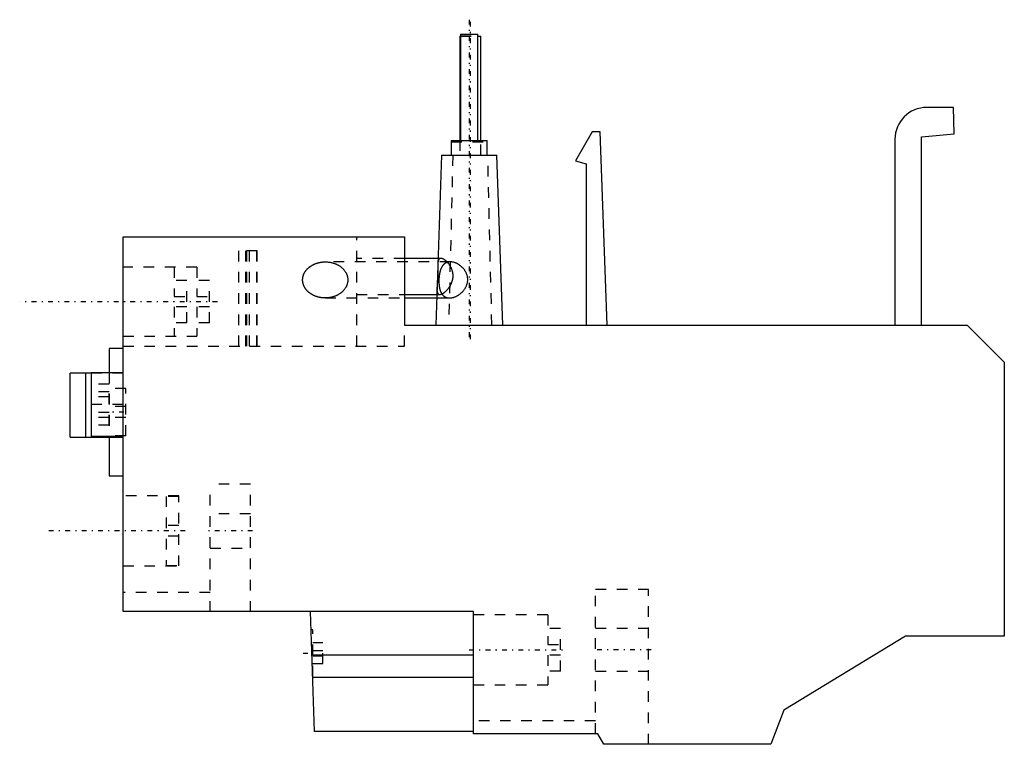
# Model space of a CAD drawing. Extents: x -92.7 to 0, y -10.2 to 58.1.
import ezdxf

# ---------------------------------------------------------------- set-up
doc = ezdxf.new("R2010")
doc.units = 0
doc.linetypes.add('CENTER', pattern=[1.5, 0.45, -0.5, 0.05, -0.5])
doc.linetypes.add('DASHED', pattern=[2, 1, -1])
for name, color, linetype in [('AM_0', 7, 'CONTINUOUS'), ('AM_3', 7, 'DASHED'), ('AM_7', 7, 'CENTER')]:
    doc.layers.add(name, color=color, linetype=linetype)

msp = doc.modelspace()

# ---------------------------------------------------------------- linework, layer by layer
at = {"layer": 'AM_0', "color": 7, "linetype": 'CONTINUOUS'}
for p, q in [((-51.215, 56.697), (-51.215, 46.697)), ((-51.215, 56.697), (-49.585, 56.697)), ((-49.585, 46.697), (-49.585, 56.697)), ((-51.3, 56.5), (-51.3, 46.697)), ((-51.3, 56.5), (-51.216, 56.5)), ((-49.585, 56.5), (-49.3, 56.5)), ((-49.3, 46.697), (-49.3, 56.5)), ((-4.801, 49.8), (-7.301, 49.8)), ((-4.714, 47.3), (-4.801, 49.8)), ((-38.824, 47.497), (-40.4, 44.768)), ((-38.052, 47.497), (-38.824, 47.497)), ((-37.417, 29.3), (-38.052, 47.497)), ((-7.801, 47.03), (-4.714, 47.3)), ((-52.1, 46.697), (-52.1, 45.3)), ((-52.1, 46.697), (-48.7, 46.697)), ((-48.7, 45.3), (-48.7, 46.697)), ((-10.301, 46.8), (-10.301, 29.3)), ((-7.801, 29.3), (-7.801, 47.03)), ((-53.002, 45.3), (-53.56, 29.3)), ((-53.002, 45.3), (-47.798, 45.3)), ((-47.24, 29.3), (-47.798, 45.3)), ((-40.4, 44.768), (-39.4, 44.5)), ((-39.4, 44.5), (-39.4, 29.3)), ((-83, 37.6), (-56.5, 37.6)), ((-83, 2.3), (-83, 37.6)), ((-56.5, 37.6), (-56.5, 29.3)), ((-53.341, 35.58), (-56.5, 35.58)), ((-56.5, 32.18), (-53.46, 32.18)), ((-56.5, 31.85), (-53.471, 31.85)), ((-56.5, 29.3), (-3.5, 29.3)), ((-3.5, 29.3), (0, 25.8)), ((-83, 27.1), (-84.3, 27.1)), ((-84.3, 27.1), (-84.3, 24.803)), ((0, 25.8), (0, 0)), ((-88, 18.75), (-88, 24.75)), ((-86, 24.75), (-88, 24.75)), ((-86.5, 18.75), (-86.5, 24.75)), ((-83, 24.8), (-86, 24.8)), ((-86, 24.8), (-86, 18.8)), ((-88, 18.75), (-83, 18.75)), ((-83, 18.8), (-86, 18.8)), ((-84.3, 18.749), (-84.3, 15.1)), ((-84.3, 15.1), (-83, 15.1)), ((-50, 2.3), (-83, 2.3)), ((-65.395, 2.3), (-65, -9)), ((-50, -9.2), (-50, 2.3)), ((-9.3, 0), (-20.771, -6.997)), ((0, 0), (-9.3, 0)), ((-50, -1.788), (-65.252, -1.788)), ((-50, -3.92), (-65.177, -3.92)), ((-20.771, -6.997), (-22, -10.2)), ((-50, -9), (-65, -9)), ((-38.3, -9.2), (-50, -9.2)), ((-37.723, -10.2), (-38.3, -9.2)), ((-22, -10.2), (-37.723, -10.2))]:
    msp.add_line(p, q, dxfattribs=at)
for points in [[(-53.36, 35.031), (-53.361, 35.007), (-53.362, 34.956), (-53.362, 34.904), (-53.362, 34.876), (-53.362, 34.849), (-53.362, 34.792), (-53.361, 34.734), (-53.359, 34.674), (-53.358, 34.612), (-53.357, 34.549), (-53.356, 34.517), (-53.355, 34.485), (-53.354, 34.419), (-53.353, 34.353), (-53.353, 34.286), (-53.353, 34.218), (-53.353, 34.15), (-53.353, 34.116), (-53.354, 34.083), (-53.355, 34.015), (-53.357, 33.947), (-53.358, 33.914)], [(-53.358, 33.914), (-53.359, 33.879), (-53.362, 33.81), (-53.366, 33.741), (-53.367, 33.706), (-53.37, 33.671), (-53.374, 33.602), (-53.379, 33.533), (-53.384, 33.464), (-53.39, 33.396), (-53.396, 33.329), (-53.399, 33.296), (-53.402, 33.264), (-53.408, 33.199), (-53.413, 33.136), (-53.419, 33.074), (-53.424, 33.014), (-53.428, 32.955), (-53.43, 32.927), (-53.432, 32.899), (-53.436, 32.844), (-53.438, 32.792), (-53.439, 32.766)]]:
    msp.add_lwpolyline(points, dxfattribs=at)
msp.add_arc((-7.301, 46.8), 3, 90, 180, dxfattribs=at)
at = {"layer": 'AM_3', "color": 6, "linetype": 'DASHED'}
for p, q in [((-51.216, 56.5), (-49.585, 56.5)), ((-51.215, 56.55), (-49.585, 56.55)), ((-52.1, 46.55), (-48.7, 46.55)), ((-51.3, 46.697), (-51.3, 45.3)), ((-51.215, 46.697), (-51.215, 46.55)), ((-49.585, 46.55), (-49.585, 46.697)), ((-49.3, 45.3), (-49.3, 46.697)), ((-51.95, 45.3), (-52.33, 29.3)), ((-48.27, 29.3), (-48.65, 45.3)), ((-61, 27.3), (-61, 37.6)), ((-70.372, 36.3), (-72.1, 36.3)), ((-72.1, 27.3), (-72.1, 36.3)), ((-71.456, 27.3), (-71.456, 36.3)), ((-71.378, 36.3), (-71.378, 27.3)), ((-71.1, 27.3), (-71.1, 36.3)), ((-70.449, 36.3), (-70.449, 27.3)), ((-70.372, 27.3), (-70.372, 36.3)), ((-52.177, 35.25), (-63.962, 35.25)), ((-56.5, 35.58), (-61, 35.58)), ((-53.065, 35.58), (-53.341, 35.58)), ((-76.072, 34.75), (-83, 34.75)), ((-78.192, 34.75), (-78.192, 32)), ((-76.072, 34.75), (-76.072, 32)), ((-76.992, 33.5), (-78.192, 33.5)), ((-76.992, 29.5), (-76.992, 33.5)), ((-74.872, 33.5), (-76.072, 33.5)), ((-74.872, 29.5), (-74.872, 33.5)), ((-78.192, 32), (-76.992, 32)), ((-76.072, 32), (-74.872, 32)), ((-63.962, 31.85), (-56.5, 31.85)), ((-61, 32.18), (-56.5, 32.18)), ((-53.471, 31.85), (-52.248, 31.85)), ((-53.46, 32.18), (-53.173, 32.18)), ((-78.192, 31), (-78.192, 28.25)), ((-76.992, 31), (-78.192, 31)), ((-76.072, 31), (-76.072, 28.25)), ((-74.872, 31), (-76.072, 31)), ((-76.992, 29.5), (-78.192, 29.5)), ((-74.872, 29.5), (-76.072, 29.5)), ((-56.5, 27.3), (-56.5, 29.3)), ((-83, 28.25), (-76.072, 28.25)), ((-83, 27.3), (-71.378, 27.3)), ((-71.1, 27.3), (-56.5, 27.3)), ((-83, 24.75), (-86, 24.75)), ((-84.3, 24.803), (-84.3, 18.749)), ((-84.31, 23.745), (-86, 23.745)), ((-84.31, 19.855), (-84.31, 23.745)), ((-82.753, 23.335), (-84.3, 23.335)), ((-82.753, 18.865), (-82.753, 23.335)), ((-84.31, 23.016), (-86, 23.016)), ((-84.31, 22.528), (-86, 22.528)), ((-83, 21.8), (-86, 21.8)), ((-82.753, 21.615), (-84.3, 21.615)), ((-84.31, 21.072), (-86, 21.072)), ((-84.31, 20.584), (-86, 20.584)), ((-82.753, 20.585), (-84.3, 20.585)), ((-84.31, 19.855), (-86, 19.855)), ((-82.753, 18.865), (-84.3, 18.865)), ((-71, 14.3), (-74.8, 14.3)), ((-74.8, 2.3), (-74.8, 14.3)), ((-71, 2.3), (-71, 14.3)), ((-77.75, 13.2), (-83, 13.2)), ((-78.95, 13.162), (-78.95, 6.638)), ((-77.75, 13.162), (-78.95, 13.162)), ((-77.75, 6.6), (-77.75, 13.2)), ((-71, 11.527), (-74.8, 11.527)), ((-77.75, 10.4), (-78.95, 10.4)), ((-77.75, 9.4), (-78.95, 9.4)), ((-74.8, 8.273), (-71, 8.273)), ((-83, 6.6), (-77.75, 6.6)), ((-78.95, 6.638), (-77.75, 6.638)), ((-74.8, 4.1), (-83, 4.1)), ((-33.5, 4.4), (-38.5, 4.4)), ((-38.5, -9.2), (-38.5, 4.4)), ((-33.5, -10.2), (-33.5, 4.4)), ((-43, 2), (-50, 2)), ((-43, 2), (-43, -0.8)), ((-65.141, 0.6), (-65.335, 0.6)), ((-65.141, -3.8), (-65.141, 0.6)), ((-41.8, 0.7), (-43, 0.7)), ((-41.8, -3.3), (-41.8, 0.7)), ((-33.5, 0.7), (-38.5, 0.7)), ((-65.141, -0.6), (-64.191, -0.6)), ((-64.191, -2.6), (-64.191, -0.6)), ((-43, -0.8), (-41.8, -0.8)), ((-65.141, -1.35), (-64.191, -1.35)), ((-65.141, -1.85), (-64.191, -1.85)), ((-43, -1.8), (-43, -4.6)), ((-41.8, -1.8), (-43, -1.8)), ((-65.141, -2.6), (-64.191, -2.6)), ((-41.8, -3.3), (-43, -3.3)), ((-38.5, -3.3), (-33.5, -3.3)), ((-65.182, -3.8), (-65.141, -3.8)), ((-50, -3.919), (-65.177, -3.919)), ((-50, -4.6), (-43, -4.6)), ((-38.5, -8), (-50, -8))]:
    msp.add_line(p, q, dxfattribs=at)
for points in [[(-66.091, 33.55), (-66.091, 33.562), (-66.091, 33.587), (-66.09, 33.612), (-66.089, 33.624), (-66.088, 33.637), (-66.087, 33.661), (-66.084, 33.686), (-66.082, 33.71), (-66.078, 33.735), (-66.075, 33.76), (-66.073, 33.772), (-66.071, 33.784), (-66.066, 33.809), (-66.061, 33.833), (-66.056, 33.857), (-66.05, 33.882), (-66.044, 33.906), (-66.041, 33.918), (-66.037, 33.93), (-66.03, 33.954), (-66.023, 33.978), (-66.019, 33.99), (-66.015, 34.002), (-66.006, 34.026), (-65.997, 34.049), (-65.993, 34.061), (-65.988, 34.073), (-65.978, 34.096), (-65.968, 34.12), (-65.957, 34.143), (-65.946, 34.166), (-65.935, 34.189), (-65.929, 34.201), (-65.923, 34.212), (-65.911, 34.235), (-65.898, 34.257), (-65.885, 34.28), (-65.872, 34.302), (-65.858, 34.324), (-65.851, 34.335), (-65.843, 34.346), (-65.829, 34.368), (-65.814, 34.389), (-65.798, 34.411), (-65.782, 34.432), (-65.766, 34.453), (-65.758, 34.463), (-65.749, 34.474), (-65.732, 34.494), (-65.715, 34.515), (-65.697, 34.535), (-65.679, 34.555), (-65.661, 34.575), (-65.651, 34.585), (-65.642, 34.595), (-65.623, 34.614), (-65.603, 34.633), (-65.583, 34.652), (-65.563, 34.671), (-65.542, 34.689), (-65.532, 34.699), (-65.521, 34.708), (-65.5, 34.726), (-65.479, 34.743), (-65.468, 34.752), (-65.457, 34.761), (-65.434, 34.778), (-65.412, 34.795), (-65.401, 34.803), (-65.389, 34.812), (-65.366, 34.828), (-65.343, 34.844), (-65.319, 34.86), (-65.295, 34.876), (-65.271, 34.891), (-65.258, 34.899), (-65.246, 34.906), (-65.221, 34.921), (-65.196, 34.935), (-65.171, 34.95), (-65.145, 34.963), (-65.119, 34.977), (-65.106, 34.984), (-65.093, 34.99), (-65.067, 35.003), (-65.04, 35.016), (-65.013, 35.028), (-64.986, 35.04), (-64.959, 35.052), (-64.945, 35.058), (-64.932, 35.064), (-64.904, 35.075), (-64.876, 35.085), (-64.848, 35.096), (-64.82, 35.106), (-64.791, 35.116), (-64.777, 35.121), (-64.763, 35.125), (-64.734, 35.134), (-64.705, 35.143), (-64.676, 35.152), (-64.647, 35.16), (-64.617, 35.168), (-64.603, 35.171), (-64.588, 35.175), (-64.558, 35.182), (-64.528, 35.189), (-64.513, 35.192), (-64.498, 35.195), (-64.468, 35.201), (-64.438, 35.207), (-64.423, 35.21), (-64.408, 35.212), (-64.378, 35.217), (-64.347, 35.222), (-64.317, 35.226), (-64.286, 35.23), (-64.256, 35.234), (-64.24, 35.235), (-64.225, 35.237), (-64.194, 35.24), (-64.163, 35.242), (-64.055, 35.248), (-63.962, 35.25)], [(-63.962, 35.25), (-63.932, 35.25), (-63.87, 35.248), (-63.808, 35.246), (-63.777, 35.244), (-63.746, 35.241), (-63.685, 35.235), (-63.623, 35.228), (-63.562, 35.22), (-63.502, 35.21), (-63.441, 35.198), (-63.412, 35.192), (-63.382, 35.186), (-63.322, 35.171), (-63.264, 35.156), (-63.205, 35.139), (-63.148, 35.121), (-63.091, 35.101), (-63.063, 35.091), (-63.035, 35.08), (-62.98, 35.058), (-62.925, 35.034), (-62.898, 35.022), (-62.871, 35.01), (-62.819, 34.984), (-62.767, 34.957), (-62.742, 34.943), (-62.716, 34.928), (-62.667, 34.899), (-62.618, 34.868), (-62.571, 34.836), (-62.524, 34.803), (-62.479, 34.769), (-62.457, 34.752), (-62.436, 34.734), (-62.393, 34.699), (-62.352, 34.662), (-62.312, 34.624), (-62.274, 34.585), (-62.237, 34.545), (-62.219, 34.525), (-62.201, 34.505), (-62.167, 34.463), (-62.135, 34.421), (-62.104, 34.378), (-62.074, 34.335), (-62.047, 34.291), (-62.033, 34.268), (-62.02, 34.246), (-61.996, 34.201), (-61.973, 34.155), (-61.952, 34.108), (-61.932, 34.061), (-61.915, 34.014), (-61.906, 33.99), (-61.899, 33.966), (-61.884, 33.918), (-61.872, 33.87), (-61.861, 33.821), (-61.852, 33.772), (-61.845, 33.723), (-61.842, 33.698), (-61.839, 33.674), (-61.836, 33.624), (-61.834, 33.575), (-61.834, 33.55), (-61.834, 33.525), (-61.836, 33.476), (-61.839, 33.426), (-61.842, 33.402), (-61.845, 33.377), (-61.852, 33.328), (-61.861, 33.279), (-61.872, 33.23), (-61.884, 33.182), (-61.899, 33.134), (-61.906, 33.11), (-61.915, 33.086), (-61.932, 33.039), (-61.952, 32.992), (-61.973, 32.945), (-61.996, 32.899), (-62.02, 32.854), (-62.033, 32.832), (-62.047, 32.809), (-62.074, 32.765), (-62.104, 32.722), (-62.135, 32.679), (-62.167, 32.637), (-62.201, 32.595), (-62.219, 32.575), (-62.237, 32.555), (-62.274, 32.515), (-62.312, 32.476), (-62.352, 32.438), (-62.393, 32.401), (-62.436, 32.366), (-62.457, 32.348), (-62.479, 32.331), (-62.524, 32.297), (-62.571, 32.264), (-62.618, 32.232), (-62.667, 32.201), (-62.716, 32.172), (-62.742, 32.157), (-62.767, 32.143), (-62.819, 32.116), (-62.871, 32.09), (-62.898, 32.078), (-62.925, 32.066), (-62.98, 32.042), (-63.035, 32.02), (-63.063, 32.009), (-63.091, 31.999), (-63.148, 31.979), (-63.205, 31.961), (-63.264, 31.944), (-63.322, 31.929), (-63.382, 31.914), (-63.412, 31.908), (-63.441, 31.902), (-63.502, 31.89), (-63.562, 31.88), (-63.623, 31.872), (-63.685, 31.865), (-63.746, 31.859), (-63.777, 31.856), (-63.808, 31.854), (-63.87, 31.852), (-63.932, 31.85), (-63.962, 31.85)], [(-53.065, 35.58), (-53.081, 35.58), (-53.113, 35.576), (-53.142, 35.569), (-53.156, 35.564), (-53.17, 35.558), (-53.196, 35.543), (-53.22, 35.525), (-53.242, 35.503), (-53.262, 35.478), (-53.28, 35.449), (-53.288, 35.433), (-53.295, 35.416), (-53.309, 35.381), (-53.321, 35.342), (-53.331, 35.3), (-53.34, 35.256), (-53.347, 35.21), (-53.35, 35.186), (-53.352, 35.161), (-53.356, 35.111), (-53.359, 35.058), (-53.36, 35.031)], [(-52.177, 35.25), (-52.186, 35.25), (-52.205, 35.25), (-52.225, 35.249), (-52.234, 35.248), (-52.244, 35.248), (-52.262, 35.247), (-52.281, 35.245), (-52.3, 35.243), (-52.319, 35.24), (-52.337, 35.237), (-52.347, 35.236), (-52.356, 35.234), (-52.374, 35.231), (-52.393, 35.227), (-52.411, 35.223), (-52.429, 35.218), (-52.446, 35.213), (-52.455, 35.21), (-52.464, 35.208), (-52.482, 35.202), (-52.499, 35.196), (-52.508, 35.193), (-52.516, 35.19), (-52.533, 35.183), (-52.55, 35.176), (-52.559, 35.172), (-52.567, 35.168), (-52.583, 35.16), (-52.6, 35.152), (-52.616, 35.144), (-52.632, 35.135), (-52.647, 35.126), (-52.655, 35.121), (-52.663, 35.116), (-52.678, 35.106), (-52.693, 35.096), (-52.708, 35.086), (-52.722, 35.075), (-52.737, 35.064), (-52.744, 35.058), (-52.751, 35.052), (-52.765, 35.041), (-52.778, 35.029), (-52.792, 35.016), (-52.805, 35.004), (-52.818, 34.991), (-52.824, 34.984), (-52.831, 34.978), (-52.843, 34.964), (-52.855, 34.951), (-52.867, 34.937), (-52.879, 34.923), (-52.891, 34.909), (-52.896, 34.901), (-52.902, 34.894), (-52.913, 34.879), (-52.924, 34.864), (-52.935, 34.849), (-52.945, 34.834), (-52.955, 34.818), (-52.96, 34.81), (-52.965, 34.803), (-52.974, 34.787), (-52.984, 34.771), (-52.988, 34.763), (-52.993, 34.754), (-53.002, 34.738), (-53.011, 34.721), (-53.015, 34.713), (-53.02, 34.704), (-53.028, 34.687), (-53.037, 34.669), (-53.045, 34.651), (-53.053, 34.633), (-53.061, 34.615), (-53.065, 34.605), (-53.069, 34.596), (-53.077, 34.577), (-53.084, 34.558), (-53.091, 34.538), (-53.099, 34.518), (-53.106, 34.498), (-53.109, 34.488), (-53.112, 34.478), (-53.119, 34.457), (-53.126, 34.436), (-53.132, 34.415), (-53.138, 34.394), (-53.144, 34.373), (-53.147, 34.362), (-53.15, 34.351), (-53.156, 34.329), (-53.161, 34.307), (-53.166, 34.285), (-53.172, 34.263), (-53.177, 34.24), (-53.179, 34.229), (-53.181, 34.218), (-53.186, 34.195), (-53.191, 34.172), (-53.195, 34.148), (-53.199, 34.125), (-53.203, 34.102), (-53.205, 34.09), (-53.207, 34.078), (-53.211, 34.054), (-53.214, 34.031), (-53.216, 34.019), (-53.218, 34.007), (-53.221, 33.983), (-53.224, 33.959), (-53.225, 33.947), (-53.227, 33.935), (-53.23, 33.91), (-53.232, 33.886), (-53.235, 33.862), (-53.237, 33.838), (-53.239, 33.813), (-53.24, 33.801), (-53.241, 33.789), (-53.243, 33.765), (-53.245, 33.74), (-53.247, 33.716), (-53.248, 33.692), (-53.249, 33.668), (-53.25, 33.656), (-53.251, 33.644), (-53.252, 33.62), (-53.253, 33.595), (-53.253, 33.584)], [(-53.173, 32.18), (-53.163, 32.18), (-53.141, 32.182), (-53.119, 32.184), (-53.107, 32.186), (-53.096, 32.189), (-53.071, 32.195), (-53.047, 32.202), (-53.021, 32.211), (-52.995, 32.221), (-52.968, 32.232), (-52.954, 32.239), (-52.941, 32.246), (-52.913, 32.26), (-52.884, 32.276), (-52.855, 32.294), (-52.826, 32.312), (-52.796, 32.333), (-52.781, 32.343), (-52.766, 32.354), (-52.736, 32.377), (-52.706, 32.401), (-52.691, 32.413), (-52.676, 32.426), (-52.645, 32.452), (-52.615, 32.479), (-52.6, 32.493), (-52.585, 32.507), (-52.555, 32.537), (-52.525, 32.567), (-52.496, 32.598), (-52.467, 32.629), (-52.439, 32.661), (-52.425, 32.678), (-52.411, 32.694), (-52.384, 32.728), (-52.356, 32.763), (-52.329, 32.799), (-52.302, 32.836), (-52.275, 32.875), (-52.262, 32.894), (-52.249, 32.914), (-52.223, 32.954), (-52.198, 32.996), (-52.173, 33.038), (-52.15, 33.081), (-52.127, 33.125), (-52.116, 33.147), (-52.105, 33.17), (-52.084, 33.215), (-52.064, 33.261), (-52.045, 33.308), (-52.027, 33.355), (-52.01, 33.402), (-52.003, 33.427), (-51.995, 33.451), (-51.981, 33.499), (-51.969, 33.548), (-51.958, 33.597), (-51.948, 33.646), (-51.94, 33.696), (-51.936, 33.72), (-51.933, 33.745), (-51.928, 33.794), (-51.924, 33.844), (-51.923, 33.868), (-51.922, 33.893), (-51.921, 33.941), (-51.922, 33.99), (-51.923, 34.015), (-51.924, 34.04), (-51.928, 34.089), (-51.933, 34.139), (-51.94, 34.188), (-51.948, 34.237), (-51.958, 34.287), (-51.963, 34.311), (-51.969, 34.335), (-51.981, 34.384), (-51.996, 34.432), (-52.011, 34.48), (-52.027, 34.527), (-52.045, 34.573), (-52.055, 34.596), (-52.064, 34.619), (-52.084, 34.664), (-52.105, 34.708), (-52.127, 34.751), (-52.15, 34.793), (-52.173, 34.835), (-52.185, 34.855), (-52.197, 34.875), (-52.222, 34.914), (-52.247, 34.953), (-52.273, 34.99), (-52.299, 35.026), (-52.325, 35.06), (-52.338, 35.077), (-52.351, 35.094), (-52.378, 35.126), (-52.405, 35.158), (-52.433, 35.189), (-52.461, 35.22), (-52.489, 35.249), (-52.504, 35.264), (-52.518, 35.278), (-52.547, 35.305), (-52.577, 35.332), (-52.591, 35.345), (-52.606, 35.357), (-52.635, 35.381), (-52.664, 35.404), (-52.679, 35.415), (-52.693, 35.426), (-52.722, 35.446), (-52.751, 35.465), (-52.779, 35.483), (-52.807, 35.499), (-52.835, 35.514), (-52.849, 35.521), (-52.862, 35.527), (-52.889, 35.539), (-52.914, 35.549), (-52.94, 35.558), (-52.964, 35.565), (-52.988, 35.571), (-53, 35.574), (-53.011, 35.576), (-53.034, 35.578), (-53.055, 35.58), (-53.065, 35.58)], [(-52.248, 31.85), (-52.229, 31.85), (-52.189, 31.852), (-52.149, 31.854), (-52.128, 31.856), (-52.108, 31.859), (-52.066, 31.865), (-52.024, 31.872), (-51.981, 31.881), (-51.938, 31.891), (-51.895, 31.902), (-51.874, 31.909), (-51.852, 31.916), (-51.808, 31.93), (-51.764, 31.946), (-51.721, 31.964), (-51.677, 31.982), (-51.634, 32.003), (-51.612, 32.013), (-51.59, 32.024), (-51.547, 32.047), (-51.505, 32.071), (-51.483, 32.083), (-51.462, 32.096), (-51.421, 32.122), (-51.379, 32.149), (-51.359, 32.163), (-51.339, 32.177), (-51.299, 32.207), (-51.26, 32.237), (-51.221, 32.268), (-51.184, 32.299), (-51.147, 32.331), (-51.13, 32.348), (-51.112, 32.364), (-51.077, 32.398), (-51.043, 32.433), (-51.009, 32.469), (-50.975, 32.506), (-50.943, 32.545), (-50.927, 32.564), (-50.911, 32.584), (-50.88, 32.624), (-50.85, 32.666), (-50.821, 32.708), (-50.793, 32.751), (-50.766, 32.795), (-50.753, 32.817), (-50.74, 32.84), (-50.716, 32.885), (-50.693, 32.931), (-50.671, 32.978), (-50.651, 33.025), (-50.632, 33.073), (-50.624, 33.097), (-50.615, 33.121), (-50.6, 33.169), (-50.586, 33.218), (-50.574, 33.267), (-50.564, 33.316), (-50.555, 33.366), (-50.552, 33.39), (-50.548, 33.415), (-50.543, 33.464), (-50.54, 33.514), (-50.539, 33.538), (-50.538, 33.563), (-50.538, 33.611), (-50.54, 33.66), (-50.542, 33.685), (-50.544, 33.71), (-50.549, 33.759), (-50.556, 33.809), (-50.565, 33.858), (-50.575, 33.907), (-50.588, 33.957), (-50.594, 33.981), (-50.602, 34.005), (-50.617, 34.054), (-50.635, 34.102), (-50.654, 34.15), (-50.674, 34.197), (-50.696, 34.243), (-50.708, 34.266), (-50.72, 34.289), (-50.745, 34.334), (-50.771, 34.378), (-50.798, 34.421), (-50.827, 34.463), (-50.857, 34.505), (-50.872, 34.525), (-50.887, 34.545), (-50.919, 34.584), (-50.951, 34.623), (-50.984, 34.66), (-51.018, 34.696), (-51.052, 34.73), (-51.069, 34.747), (-51.087, 34.764), (-51.122, 34.796), (-51.158, 34.828), (-51.196, 34.859), (-51.234, 34.89), (-51.273, 34.919), (-51.293, 34.934), (-51.313, 34.948), (-51.353, 34.975), (-51.395, 35.002), (-51.415, 35.015), (-51.436, 35.027), (-51.478, 35.051), (-51.521, 35.074), (-51.542, 35.085), (-51.564, 35.096), (-51.607, 35.116), (-51.65, 35.135), (-51.694, 35.153), (-51.737, 35.169), (-51.781, 35.184), (-51.803, 35.191), (-51.824, 35.197), (-51.867, 35.209), (-51.91, 35.219), (-51.953, 35.228), (-51.995, 35.235), (-52.036, 35.241), (-52.057, 35.244), (-52.077, 35.246), (-52.118, 35.248), (-52.157, 35.25), (-52.177, 35.25)], [(-63.962, 31.85), (-64.055, 31.852), (-64.163, 31.858), (-64.194, 31.86), (-64.225, 31.863), (-64.24, 31.865), (-64.256, 31.866), (-64.286, 31.87), (-64.317, 31.874), (-64.347, 31.878), (-64.378, 31.883), (-64.408, 31.888), (-64.423, 31.89), (-64.438, 31.893), (-64.468, 31.899), (-64.498, 31.905), (-64.513, 31.908), (-64.528, 31.911), (-64.558, 31.918), (-64.588, 31.925), (-64.603, 31.929), (-64.617, 31.932), (-64.647, 31.94), (-64.676, 31.948), (-64.705, 31.957), (-64.734, 31.966), (-64.763, 31.975), (-64.777, 31.979), (-64.791, 31.984), (-64.82, 31.994), (-64.848, 32.004), (-64.876, 32.015), (-64.904, 32.025), (-64.932, 32.036), (-64.945, 32.042), (-64.959, 32.048), (-64.986, 32.06), (-65.013, 32.072), (-65.04, 32.084), (-65.067, 32.097), (-65.093, 32.11), (-65.106, 32.116), (-65.119, 32.123), (-65.145, 32.137), (-65.171, 32.15), (-65.196, 32.165), (-65.221, 32.179), (-65.246, 32.194), (-65.258, 32.201), (-65.271, 32.209), (-65.295, 32.224), (-65.319, 32.24), (-65.343, 32.256), (-65.366, 32.272), (-65.389, 32.288), (-65.401, 32.297), (-65.412, 32.305), (-65.434, 32.322), (-65.457, 32.339), (-65.468, 32.348), (-65.479, 32.357), (-65.5, 32.374), (-65.521, 32.392), (-65.532, 32.401), (-65.542, 32.411), (-65.563, 32.429), (-65.583, 32.448), (-65.603, 32.467), (-65.623, 32.486), (-65.642, 32.505), (-65.651, 32.515), (-65.661, 32.525), (-65.679, 32.545), (-65.697, 32.565), (-65.715, 32.585), (-65.732, 32.606), (-65.749, 32.626), (-65.758, 32.637), (-65.766, 32.647), (-65.782, 32.668), (-65.798, 32.689), (-65.814, 32.711), (-65.829, 32.732), (-65.843, 32.754), (-65.851, 32.765), (-65.858, 32.776), (-65.872, 32.798), (-65.885, 32.82), (-65.898, 32.843), (-65.911, 32.865), (-65.923, 32.888), (-65.929, 32.899), (-65.935, 32.911), (-65.946, 32.934), (-65.957, 32.957), (-65.968, 32.98), (-65.978, 33.004), (-65.988, 33.027), (-65.993, 33.039), (-65.997, 33.051), (-66.006, 33.074), (-66.015, 33.098), (-66.019, 33.11), (-66.023, 33.122), (-66.03, 33.146), (-66.037, 33.17), (-66.041, 33.182), (-66.044, 33.194), (-66.05, 33.218), (-66.056, 33.243), (-66.061, 33.267), (-66.066, 33.291), (-66.071, 33.316), (-66.073, 33.328), (-66.075, 33.34), (-66.078, 33.365), (-66.082, 33.39), (-66.084, 33.414), (-66.087, 33.439), (-66.088, 33.463), (-66.089, 33.476), (-66.09, 33.488), (-66.091, 33.513), (-66.091, 33.538), (-66.091, 33.55)], [(-53.253, 33.584), (-53.253, 33.571), (-53.254, 33.546), (-53.255, 33.521), (-53.255, 33.509), (-53.255, 33.496), (-53.255, 33.471), (-53.255, 33.446), (-53.255, 33.421), (-53.255, 33.396), (-53.255, 33.371), (-53.255, 33.358), (-53.254, 33.346), (-53.254, 33.321), (-53.253, 33.296), (-53.252, 33.271), (-53.251, 33.246), (-53.25, 33.221), (-53.249, 33.208), (-53.248, 33.196), (-53.247, 33.171), (-53.245, 33.146), (-53.244, 33.134), (-53.243, 33.122), (-53.241, 33.097), (-53.239, 33.073), (-53.237, 33.06), (-53.236, 33.048), (-53.233, 33.024), (-53.231, 33), (-53.228, 32.976), (-53.225, 32.952), (-53.221, 32.929), (-53.22, 32.917), (-53.218, 32.905), (-53.214, 32.882), (-53.21, 32.859), (-53.206, 32.836), (-53.202, 32.813), (-53.198, 32.79), (-53.195, 32.779), (-53.193, 32.768), (-53.188, 32.746), (-53.183, 32.724), (-53.178, 32.702), (-53.173, 32.681), (-53.167, 32.659), (-53.164, 32.649), (-53.161, 32.638), (-53.155, 32.618), (-53.149, 32.597), (-53.143, 32.577), (-53.136, 32.557), (-53.13, 32.537), (-53.126, 32.527), (-53.123, 32.517), (-53.116, 32.498), (-53.109, 32.479), (-53.101, 32.46), (-53.094, 32.442), (-53.086, 32.424), (-53.082, 32.415), (-53.078, 32.406), (-53.07, 32.389), (-53.061, 32.372), (-53.057, 32.363), (-53.053, 32.355), (-53.044, 32.338), (-53.035, 32.321), (-53.031, 32.313), (-53.026, 32.305), (-53.017, 32.289), (-53.007, 32.273), (-52.997, 32.257), (-52.987, 32.241), (-52.976, 32.226), (-52.971, 32.218), (-52.966, 32.21), (-52.955, 32.195), (-52.943, 32.181), (-52.932, 32.166), (-52.92, 32.152), (-52.908, 32.138), (-52.902, 32.131), (-52.895, 32.124), (-52.883, 32.111), (-52.87, 32.097), (-52.857, 32.084), (-52.843, 32.072), (-52.83, 32.059), (-52.823, 32.053), (-52.816, 32.047), (-52.802, 32.036), (-52.787, 32.024), (-52.773, 32.013), (-52.758, 32.002), (-52.743, 31.992), (-52.735, 31.987), (-52.727, 31.982), (-52.712, 31.972), (-52.696, 31.963), (-52.68, 31.954), (-52.663, 31.945), (-52.647, 31.937), (-52.638, 31.933), (-52.63, 31.929), (-52.613, 31.922), (-52.596, 31.914), (-52.587, 31.911), (-52.578, 31.908), (-52.561, 31.901), (-52.543, 31.895), (-52.534, 31.892), (-52.525, 31.889), (-52.507, 31.884), (-52.489, 31.879), (-52.47, 31.875), (-52.451, 31.871), (-52.433, 31.867), (-52.423, 31.865), (-52.414, 31.863), (-52.395, 31.86), (-52.375, 31.858), (-52.356, 31.856), (-52.337, 31.854), (-52.317, 31.852), (-52.307, 31.852), (-52.298, 31.851), (-52.278, 31.85), (-52.258, 31.85), (-52.248, 31.85)], [(-53.439, 32.766), (-53.44, 32.737), (-53.441, 32.682), (-53.44, 32.629), (-53.44, 32.603), (-53.438, 32.577), (-53.435, 32.528), (-53.429, 32.481), (-53.422, 32.436), (-53.412, 32.395), (-53.4, 32.357), (-53.394, 32.339), (-53.386, 32.322), (-53.37, 32.291), (-53.351, 32.263), (-53.33, 32.239), (-53.306, 32.22), (-53.28, 32.204), (-53.266, 32.197), (-53.252, 32.192), (-53.222, 32.184), (-53.19, 32.18), (-53.173, 32.18)]]:
    msp.add_lwpolyline(points, dxfattribs=at)
at = {"layer": 'AM_7', "color": 4, "linetype": 'CENTER'}
for p, q in [((-50.4, 58.067), (-50.4, 27.93)), ((-50.3, 57.862), (-50.3, 27.887)), ((-74.122, 31.5), (-92.742, 31.5)), ((-82.935, 21.1), (-84.365, 21.1)), ((-77.15, 9.9), (-90.35, 9.9)), ((-70.81, 9.9), (-74.99, 9.9)), ((-66.043, -1.6), (-65.098, -1.6)), ((-50.41, -1.3), (-41.39, -1.3)), ((-33.25, -1.3), (-38.75, -1.3))]:
    msp.add_line(p, q, dxfattribs=at)

doc.saveas('drawing.dxf')
